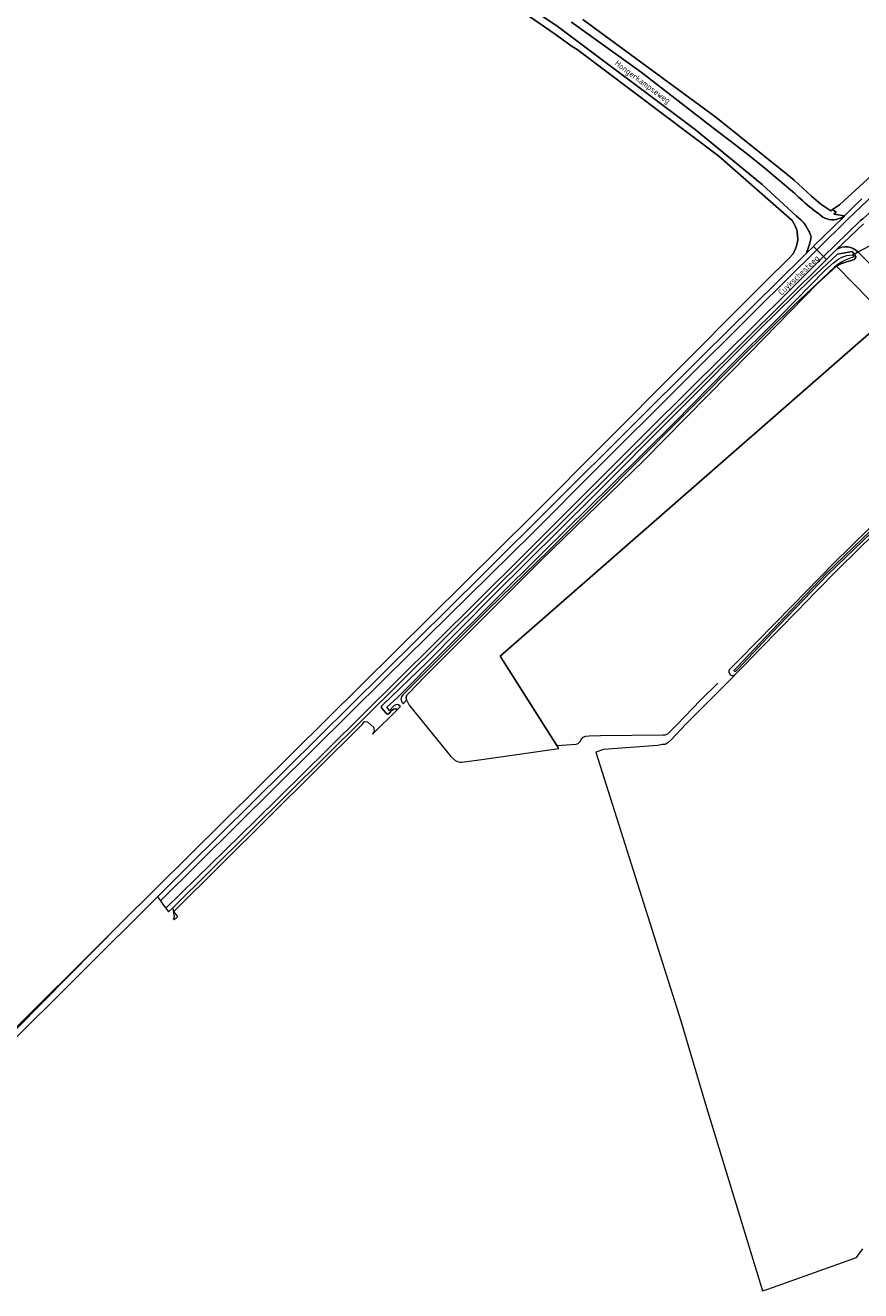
# Model space of a CAD drawing. Header units: metres. Extents: x 178952 to 185583, y 415201 to 419317.
# Tile 13 of 165: x 180474 to 180721, y 417371 to 417745. Entities that reach past the tile are written whole.
import ezdxf
from ezdxf.enums import TextEntityAlignment as Align

# ---------------------------------------------------------------- set-up
doc = ezdxf.new("R2010")
doc.units = ezdxf.units.M
for name, color, linetype, lineweight in [('B-XX-GR-BEPLANTING_CULTUUR_BOSPLANTSOEN-GV', 253, 'Continuous', 18), ('B-XX-GR-BOS_GEMENGD-GV', 253, 'Continuous', 13), ('B-XX-GR-BOUWLAND-GV', 253, 'Continuous', 13), ('B-XX-GR-GRAS-GV', 253, 'Continuous', 13), ('B-XX-KW-KUNSTWERK_DUIKER-G', 252, 'Continuous', 18), ('B-XX-OG-TERREIN_CULTUURSCHEIDING-GV', 253, 'Continuous', 18), ('B-XX-OG-TERREIN_ERF-GV', 253, 'Continuous', 18), ('B-XX-OG-TOPOGRAFIE-T18', 253, 'Continuous', 18), ('B-XX-OG-WATER_SLOOT-GV', 253, 'Continuous', 18), ('B-XX-OG-WEG-GV', 253, 'Continuous', 18), ('B-XX-VH-VERHARDING_ASFALT-GV', 251, 'Continuous', 18), ('B-XX-VH-VERHARDING_BETONSTRAATSTEEN-GV', 251, 'Continuous', 18)]:
    doc.layers.add(name, color=color, linetype=linetype, lineweight=lineweight)
doc.styles.add('NLCS-ISO-M-T18', font='NLCS-ISO.ttf', dxfattribs={"height": 1.8})

msp = doc.modelspace()

# ---------------------------------------------------------------- linework, layer by layer
at = {"layer": 'B-XX-GR-BEPLANTING_CULTUUR_BOSPLANTSOEN-GV'}
msp.add_lwpolyline([(180727.979, 417670.073), (180720.581, 417677.477), (180719.411, 417676.898), (180719.569, 417676.666), (180719.892, 417676.191), (180719.887, 417676.118), (180719.817, 417675.814), (180719.673, 417675.538), (180719.463, 417675.308), (180718.27, 417674.922), (180717.51, 417674.68), (180716.65, 417674.452), (180715.815, 417674.148), (180715.01, 417673.771), (180714.242, 417673.322), (180729.204, 417658.088), (180731.921, 417660.463), (180734.865, 417663.037)], close=True, dxfattribs=at)
at = {"layer": 'B-XX-GR-BOS_GEMENGD-GV'}
msp.add_lwpolyline([(180713.344, 417585.485), (180729.211, 417601.062), (180742.358, 417614.417), (180758.156, 417629.066), (180757.139, 417633.76), (180731.921, 417660.463), (180729.204, 417658.088), (180614.78, 417558.053), (180631.573, 417531.703), (180637.27, 417532.014), (180637.863, 417532.246), (180638.405, 417532.847), (180638.8, 417533.501), (180639.365, 417534.11), (180640.135, 417534.429), (180641.148, 417534.497), (180644.452, 417534.613), (180662.867, 417534.845), (180663.541, 417534.778), (180664.322, 417535.13), (180665.172, 417535.861), (180667.012, 417537.761), (180673.989, 417545.084), (180679.102, 417550.051)], dxfattribs=at)
at = {"layer": 'B-XX-GR-BOUWLAND-GV'}
for points in [[(180701.091, 417686.776), (180679.455, 417705.853), (180637.575, 417737.357), (180636.122, 417738.267), (180630.715, 417742.051), (180614.205, 417753.609), (180609.825, 417755.39), (180597.887, 417760.244), (180588.627, 417763.154), (180575.266, 417768.181), (180551.453, 417778.765), (180536.371, 417786.881), (180518.512, 417796.492), (180495.229, 417807.075), (180478.561, 417814.56), (180460.172, 417822.818)], [(180502.812, 417479.223), (180624.478, 417599.774), (180688.672, 417664.223), (180691.153, 417666.714), (180693.173, 417668.697), (180700.256, 417675.649)], [(180730.721, 417599.549), (180714.858, 417583.975), (180707.946, 417576.89), (180702.598, 417571.407), (180691.8, 417560.355), (180687.001, 417555.444), (180684.038, 417552.488), (180684.032, 417552.354), (180679.17, 417547.467), (180669.721, 417537.97), (180665.424, 417533.457), (180664.313, 417532.482), (180663.536, 417532.002), (180662.637, 417532.001), (180661.386, 417531.701), (180645.334, 417530.499), (180643.055, 417529.685), (180668.237, 417450.281), (180675.497, 417425.635), (180692.386, 417370.533), (180693.884, 417371.029), (180720.145, 417380.324), (180721.955, 417382.861)], [(180465.596, 417442.347), (180502.812, 417479.223)]]:
    msp.add_lwpolyline(points, dxfattribs=at)
msp.add_lwpolyline([(180700.256, 417675.649, 0.374139), (180701.091, 417686.776)], format="xyb", dxfattribs=at)
at = {"layer": 'B-XX-GR-GRAS-GV'}
msp.add_lwpolyline([(180729.204, 417658.088), (180714.242, 417673.322), (180708.6, 417668.19), (180688.566, 417647.728), (180657.266, 417615.865), (180626.673, 417586.211), (180592.568, 417552.057), (180587.867, 417547.248), (180587.134, 417546.451), (180587.017, 417545.894), (180587.144, 417545.009), (180587.191, 417544.92), (180587.905, 417543.57), (180600.176, 417528.446), (180601.07, 417527.617), (180601.517, 417527.274), (180601.978, 417527.023), (180602.472, 417526.846), (180602.988, 417526.745), (180603.512, 417526.724), (180610.068, 417527.649), (180632.167, 417530.728), (180631.573, 417531.703), (180614.78, 417558.053)], close=True, dxfattribs=at)
at = {"layer": 'B-XX-KW-KUNSTWERK_DUIKER-G'}
msp.add_lwpolyline([(180725.747, 417680.196), (180719.069, 417676.651)], dxfattribs=at)
at = {"layer": 'B-XX-OG-TERREIN_CULTUURSCHEIDING-GV'}
msp.add_lwpolyline([(180639.224, 417746.2), (180678.561, 417717.353), (180699.531, 417700.505), (180701.668, 417698.788), (180706.803, 417694.048), (180709.568, 417691.678), (180712.531, 417689.703), (180713.072, 417690.077), (180715.098, 417691.48), (180728.133, 417703.33), (180730.965, 417705.595), (180738.995, 417712.02), (180743.674, 417715.727), (180749.463, 417720.315), (180759.733, 417726.24), (180760.485, 417726.595), (180764.525, 417728.506), (180781.457, 417736.51), (180880.404, 417781.934)], dxfattribs=at)
at = {"layer": 'B-XX-OG-TERREIN_ERF-GV'}
msp.add_lwpolyline([(180635.866, 417745.439), (180656.463, 417730.614), (180678.356, 417713.703), (180682.778, 417710.378), (180687.15, 417706.99), (180691.474, 417703.539), (180693.718, 417701.707), (180701.893, 417694.759), (180702.409, 417694.271), (180702.993, 417693.732), (180703.607, 417693.178), (180704.245, 417692.613), (180704.903, 417692.042), (180705.575, 417691.469), (180706.256, 417690.9), (180706.94, 417690.339), (180707.622, 417689.79), (180708.296, 417689.258), (180708.957, 417688.747), (180709.599, 417688.262), (180710.217, 417687.806), (180710.757, 417687.533), (180711.395, 417687.295), (180712.057, 417687.133), (180712.734, 417687.05), (180713.416, 417687.046), (180714.093, 417687.121), (180714.758, 417687.276), (180715.4, 417687.506), (180716.011, 417687.81), (180716.582, 417688.183), (180713.443, 417688.668), (180714.09, 417689.293), (180713.072, 417690.077), (180712.531, 417689.703), (180709.568, 417691.678), (180706.803, 417694.048), (180701.668, 417698.788), (180699.531, 417700.505), (180678.561, 417717.353), (180639.224, 417746.2)], dxfattribs=at)
at = {"layer": 'B-XX-OG-WATER_SLOOT-GV'}
msp.add_lwpolyline([(180587.134, 417546.451), (180587.867, 417547.248), (180592.568, 417552.057), (180626.673, 417586.211), (180657.266, 417615.865), (180688.566, 417647.728), (180708.6, 417668.19), (180714.242, 417673.322), (180715.01, 417673.771), (180715.815, 417674.148), (180716.65, 417674.452), (180717.51, 417674.68), (180718.27, 417674.922), (180719.463, 417675.308), (180719.673, 417675.538), (180719.817, 417675.814), (180719.887, 417676.118), (180719.892, 417676.191), (180719.569, 417676.666), (180719.411, 417676.898), (180718.88, 417677.678), (180714.534, 417676.897), (180706.7, 417669.617), (180691.667, 417654.821), (180642.273, 417605.261), (180613.095, 417576.382), (180593.005, 417556.081), (180580.079, 417543.639), (180579.751, 417543.241), (180579.748, 417542.801), (180581.061, 417541.192), (180581.467, 417540.92), (180581.884, 417540.988), (180582.569, 417541.923), (180583.222, 417542.356), (180583.94, 417542.451), (180584.294, 417542.321), (180584.446, 417542.265), (180584.748, 417542.572), (180585.308, 417543.142), (180585.078, 417543.414), (180584.805, 417543.698), (180584.345, 417543.791), (180583.925, 417543.724), (180583.39, 417543.396), (180582.041, 417541.997), (180581.277, 417542.962), (180584.368, 417545.724), (180598.164, 417559.63), (180612.892, 417574.332), (180627.651, 417588.884), (180647.659, 417608.716), (180666.284, 417627.167), (180682.148, 417643.305), (180697.7, 417658.686), (180710.737, 417672.082), (180713.285, 417674.344), (180714.194, 417675.023), (180714.898, 417675.486), (180715.643, 417675.881), (180716.422, 417676.203), (180717.228, 417676.45), (180718.054, 417676.62), (180718.884, 417676.71), (180719.055, 417676.633), (180719.178, 417676.493), (180719.233, 417676.314), (180719.209, 417676.129), (180719.11, 417675.97), (180718.955, 417675.866), (180718.795, 417675.836), (180717.787, 417675.496), (180716.807, 417675.082), (180715.861, 417674.595), (180714.954, 417674.039), (180714.092, 417673.416), (180713.546, 417672.967), (180701.938, 417661.996), (180685.594, 417645.936), (180672.226, 417632.455), (180656.47, 417616.701), (180643.253, 417603.423), (180629.135, 417589.262), (180611.217, 417571.853), (180596.682, 417557.257), (180586.067, 417546.591), (180585.818, 417546.343), (180585.632, 417546.044), (180585.518, 417545.712), (180585.482, 417545.362), (180585.525, 417545.013), (180585.646, 417544.683), (180585.847, 417544.377), (180585.883, 417544.336), (180586.165, 417544.013), (180587.144, 417545.009), (180587.017, 417545.894)], close=True, dxfattribs=at)
for points in [[(180729.211, 417601.062), (180713.344, 417585.485), (180701.069, 417572.9), (180685.482, 417556.947), (180682.528, 417554.001), (180682.429, 417553.719), (180682.407, 417553.421), (180682.464, 417553.128), (180682.598, 417552.86), (180682.797, 417552.636), (180683.048, 417552.474), (180683.333, 417552.383), (180683.631, 417552.37), (180683.923, 417552.437), (180684.038, 417552.488), (180687.001, 417555.444), (180691.8, 417560.355), (180702.598, 417571.407), (180707.946, 417576.89), (180714.858, 417583.975), (180730.721, 417599.549)], [(180724.572, 417594.582), (180711.671, 417582.212), (180697.231, 417567.175), (180693.808, 417563.541), (180685.225, 417554.426), (180684.351, 417553.554), (180684.284, 417553.524), (180684.143, 417553.525), (180684.023, 417553.6), (180683.96, 417553.75), (180683.989, 417553.889), (180684.837, 417554.791), (180696.845, 417567.542), (180711.295, 417582.589), (180724.204, 417594.967)]]:
    msp.add_lwpolyline(points, dxfattribs=at)
at = {"layer": 'B-XX-OG-WEG-GV'}
for points in [[(180513.474, 417486.949), (180522.329, 417495.779), (180609.511, 417582.048), (180674.618, 417646.809), (180704.521, 417676.386), (180705.302, 417677.147), (180705.462, 417677.52), (180705.884, 417678.64), (180706.229, 417679.786), (180706.498, 417680.953), (180706.688, 417682.135), (180706.573, 417682.469), (180706.2, 417683.385), (180706.044, 417683.714), (180705.572, 417684.585), (180705.031, 417685.416), (180704.424, 417686.2), (180703.757, 417686.933), (180703.032, 417687.61), (180702.255, 417688.226), (180692.273, 417697.464), (180672.44, 417713.693), (180631.502, 417744.341), (180613.892, 417756.14)], [(180614.205, 417753.609), (180630.715, 417742.051), (180636.122, 417738.267), (180637.575, 417737.357), (180679.455, 417705.853), (180701.091, 417686.776)], [(180728.133, 417703.33), (180715.098, 417691.48), (180713.072, 417690.077), (180714.09, 417689.293), (180713.443, 417688.668), (180716.582, 417688.183), (180719.127, 417690.747), (180721.729, 417693.254)], [(180714.195, 417678.225), (180711.247, 417675.303), (180649.155, 417613.755), (180585.556, 417550.585), (180517.991, 417483.689), (180518.447, 417480.829), (180518.153, 417480.52), (180518.431, 417480.127), (180519.382, 417481.073), (180519.459, 417481.242), (180518.332, 417482.612), (180574.071, 417537.99), (180574.569, 417538.656), (180574.909, 417538.723), (180575.543, 417538.685), (180577.31, 417537.104), (180577.495, 417536.574), (180577.564, 417536.004), (180577.339, 417535.504), (180577.097, 417534.965), (180584.446, 417542.265), (180584.294, 417542.321), (180583.94, 417542.451), (180583.222, 417542.356), (180582.569, 417541.923), (180581.884, 417540.988), (180581.467, 417540.92), (180581.061, 417541.192), (180579.748, 417542.801), (180579.751, 417543.241), (180580.079, 417543.639), (180593.005, 417556.081), (180613.095, 417576.382), (180642.273, 417605.261)], [(180642.273, 417605.261), (180691.667, 417654.821), (180706.7, 417669.617), (180714.534, 417676.897), (180718.88, 417677.678), (180719.411, 417676.898), (180720.581, 417677.477)], [(180700.256, 417675.649), (180693.173, 417668.697), (180691.153, 417666.714), (180688.672, 417664.223), (180624.478, 417599.774), (180502.812, 417479.223), (180463.831, 417439.973), (180464.592, 417440.046), (180465.358, 417440.199), (180466.104, 417440.429), (180466.823, 417440.735), (180467.507, 417441.112), (180513.474, 417486.949)]]:
    msp.add_lwpolyline(points, dxfattribs=at)
for points in [[(180701.091, 417686.776, -0.374139), (180700.256, 417675.649)], [(180720.581, 417677.477, 0.3748751), (180714.195, 417678.225)]]:
    msp.add_lwpolyline(points, format="xyb", dxfattribs=at)
at = {"layer": 'B-XX-VH-VERHARDING_ASFALT-GV'}
for points in [[(180954.941, 417805.437), (180967.225, 417810.937), (180969.654, 417812.024), (180969.136, 417813.216), (180954.402, 417806.62), (180793.47, 417732.014), (180784.808, 417728.46), (180776.303, 417724.545), (180767.968, 417720.279), (180757.95, 417714.544), (180748.274, 417708.322), (180738.93, 417701.611), (180729.943, 417694.428), (180721.976, 417687.358), (180721.338, 417686.792), (180710.41, 417676.145), (180711.247, 417675.303), (180714.195, 417678.225), (180722.226, 417685.842)], [(180721.729, 417693.254), (180719.127, 417690.747), (180716.582, 417688.183), (180716.438, 417687.996), (180716.255, 417687.814), (180707.55, 417679.336), (180707.392, 417679.182), (180708.414, 417678.154), (180717.535, 417687.252), (180725.468, 417694.674)], [(180725.468, 417694.674), (180717.535, 417687.252), (180708.414, 417678.154), (180708.883, 417677.682), (180710.41, 417676.145), (180721.338, 417686.792), (180721.976, 417687.358)], [(180722.226, 417685.842), (180714.195, 417678.225)], [(180720.581, 417677.477), (180727.979, 417670.073), (180734.865, 417663.037), (180752.605, 417644.945)]]:
    msp.add_lwpolyline(points, dxfattribs=at)
for points in [[(180624.132, 417594.193), (180643.896, 417614.065), (180690.583, 417660.538), (180708.414, 417678.154), (180707.392, 417679.182), (180705.302, 417677.147), (180704.521, 417676.386), (180674.618, 417646.809), (180609.511, 417582.048), (180522.329, 417495.779), (180513.474, 417486.949), (180514.345, 417485.768), (180559.389, 417530.412), (180580.863, 417551.673)], [(180621.354, 417587.623), (180659.067, 417625.229), (180680.861, 417646.81), (180699.611, 417665.453), (180710.41, 417676.145), (180708.883, 417677.682), (180708.414, 417678.154), (180690.583, 417660.538), (180643.896, 417614.065), (180624.132, 417594.193), (180580.863, 417551.673), (180559.389, 417530.412), (180514.345, 417485.768), (180514.711, 417485.272), (180515.949, 417483.594), (180542.616, 417509.633), (180563.769, 417530.466), (180595.393, 417561.769)], [(180649.155, 417613.755), (180711.247, 417675.303), (180710.41, 417676.145), (180699.611, 417665.453), (180680.861, 417646.81), (180659.067, 417625.229), (180621.354, 417587.623), (180595.393, 417561.769), (180563.769, 417530.466), (180542.616, 417509.633), (180515.949, 417483.594), (180516.767, 417482.486), (180517.991, 417483.689), (180585.556, 417550.585)]]:
    msp.add_lwpolyline(points, close=True, dxfattribs=at)
msp.add_lwpolyline([(180714.195, 417678.225, -0.3748751), (180720.581, 417677.477)], format="xyb", dxfattribs=at)
at = {"layer": 'B-XX-VH-VERHARDING_BETONSTRAATSTEEN-GV'}
msp.add_lwpolyline([(180613.892, 417756.14), (180631.502, 417744.341), (180672.44, 417713.693), (180692.273, 417697.464), (180702.255, 417688.226), (180703.032, 417687.61), (180703.757, 417686.933), (180704.424, 417686.2), (180705.031, 417685.416), (180705.572, 417684.585), (180706.044, 417683.714), (180706.2, 417683.385), (180706.573, 417682.469), (180706.688, 417682.135), (180706.498, 417680.953), (180706.229, 417679.786), (180705.884, 417678.64), (180705.462, 417677.52), (180705.302, 417677.147), (180707.392, 417679.182), (180707.55, 417679.336), (180716.255, 417687.814), (180716.438, 417687.996), (180716.582, 417688.183), (180716.011, 417687.81), (180715.4, 417687.506), (180714.758, 417687.276), (180714.093, 417687.121), (180713.416, 417687.046), (180712.734, 417687.05), (180712.057, 417687.133), (180711.395, 417687.295), (180710.757, 417687.533), (180710.217, 417687.806), (180709.599, 417688.262), (180708.957, 417688.747), (180708.296, 417689.258), (180707.622, 417689.79), (180706.94, 417690.339), (180706.256, 417690.9), (180705.575, 417691.469), (180704.903, 417692.042), (180704.245, 417692.613), (180703.607, 417693.178), (180702.993, 417693.732), (180702.409, 417694.271), (180701.893, 417694.759), (180693.718, 417701.707), (180691.474, 417703.539), (180687.15, 417706.99), (180682.778, 417710.378), (180678.356, 417713.703), (180656.463, 417730.614), (180635.866, 417745.439)], dxfattribs=at)

# ---------------------------------------------------------------- texts
at = {"layer": 'B-XX-OG-TOPOGRAFIE-T18', "style": 'NLCS-ISO-M-T18'}
for s, rotation, p in [('Hongerkampseweg', 323.6, (180656.926, 417727.785)), ('Cuykschesteeg', 43.9, (180703.028, 417670.674))]:
    msp.add_text(s, height=1.8, rotation=rotation, dxfattribs=at).set_placement(p, align=Align.MIDDLE_CENTER)

doc.saveas('drawing.dxf')
